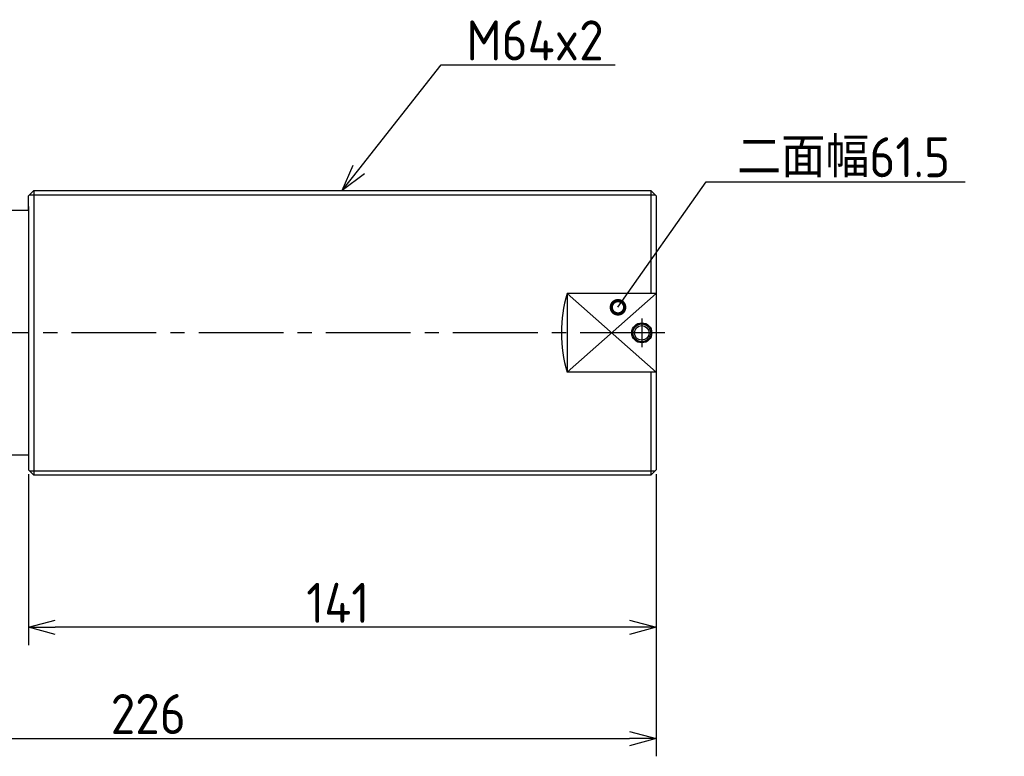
# Model space of a CAD drawing. Extents: x 92 to 431, y 116 to 282.
# Tile 5 of 5: x 209 to 431, y 116 to 282. Entities that reach past the tile are written whole.
import ezdxf

# ---------------------------------------------------------------- set-up
doc = ezdxf.new("R2010")
doc.units = 0
doc.header["$MEASUREMENT"] = 0
doc.header["$PDMODE"] = 3
doc.header["$PDSIZE"] = 2
doc.linetypes.add('CENTER', pattern=[50.8, 31.75, -6.35, 6.35, -6.35])
doc.linetypes.add('CENTER2', pattern=[28.575, 19.05, -3.175, 3.175, -3.175])
doc.layers.get('0').update_dxf_attribs({"linetype": 'CONTINUOUS'})
doc.layers.get('DEFPOINTS').update_dxf_attribs({"linetype": 'CONTINUOUS'})
for name, color, linetype in [('18-0-CON', 3, 'CONTINUOUS'), ('35-0-CON', 7, 'CONTINUOUS'), ('図形', 7, 'CONTINUOUS'), ('寸法_文字', 3, 'CONTINUOUS')]:
    doc.layers.add(name, color=color, linetype=linetype)
doc.layers.get('0').off()
doc.styles.add('DIMENSION', font='isocp.shx', dxfattribs={"bigfont": 'bigfont.shx'})
doc.dimstyles.get("Standard").update_dxf_attribs({"dimtxt": 0.18, "dimasz": 0.18, "dimexe": 0.18, "dimexo": 0.0625, "dimgap": 0.09, "dimtad": 0, "dimtih": 1, "dimtoh": 1, "dimdec": 4, "dimzin": 0, "dimdsep": 46, "dimtxsty": 'DIMENSION', "dimcen": 0.09, "dimadec": 0, "dimazin": 0, "dimtfac": 1, "dimtdec": 4, "dimtofl": 0, "dimtmove": 2, "dimatfit": 3, "dimfxl": 1, "dimtolj": 1, "dimarcsym": 0})

# ---------------------------------------------------------------- blocks, each defined once
blk = doc.blocks.new('_OPEN30')
at = {"color": 0, "linetype": 'ByBlock'}
for p, q in [((-1, 0.268), (0, 0)), ((0, 0), (-1, -0.268)), ((0, 0), (-1, 0))]:
    blk.add_line(p, q, dxfattribs=at)
blk = doc.blocks.new('*U16')
at = {"layer": '寸法_文字', "color": 3, "style": 'DIMENSION'}
blk.add_text('141', height=9, dxfattribs=at).set_placement((273.77, 146))
blk = doc.blocks.new('*D15')
at = {"layer": 'DEFPOINTS', "color": 0}
for p in [(211.37, 180.4), (352.37, 180.4), (211.37, 145)]:
    blk.add_point(p, dxfattribs=at)
at = {"layer": '寸法_文字', "color": 3}
for p, q in [((211.37, 179.4), (211.37, 141)), ((352.37, 179.4), (352.37, 141)), ((346.37, 145), (217.37, 145))]:
    blk.add_line(p, q, dxfattribs=at)
at = {"layer": '35-0-CON'}
blk.add_blockref('*U16', (0, 0), dxfattribs=at)
at = {"layer": '寸法_文字', "color": 3, "xscale": 6, "yscale": 6, "zscale": 6, "rotation": 180}
blk.add_blockref('_OPEN30', (211.37, 145), dxfattribs=at)
at = {"layer": '寸法_文字', "color": 3, "xscale": 6, "yscale": 6, "zscale": 6}
blk.add_blockref('_OPEN30', (352.37, 145), dxfattribs=at)
blk = doc.blocks.new('*U22')
at = {"layer": '寸法_文字', "color": 3, "style": 'DIMENSION'}
blk.add_text('226', height=9, dxfattribs=at).set_placement((229.81, 121))
blk = doc.blocks.new('*D21')
at = {"layer": 'DEFPOINTS', "color": 0}
for p in [(126.37, 195.7), (352.37, 180.4), (352.37, 120)]:
    blk.add_point(p, dxfattribs=at)
at = {"layer": '寸法_文字', "color": 3}
for p, q in [((126.37, 194.7), (126.37, 116)), ((352.37, 179.4), (352.37, 116)), ((132.37, 120), (346.37, 120))]:
    blk.add_line(p, q, dxfattribs=at)
at = {"layer": '35-0-CON'}
blk.add_blockref('*U22', (0, 0), dxfattribs=at)
at = {"layer": '寸法_文字', "color": 3, "xscale": 6, "yscale": 6, "zscale": 6, "rotation": 180}
blk.add_blockref('_OPEN30', (126.37, 120), dxfattribs=at)
at = {"layer": '寸法_文字', "color": 3, "xscale": 6, "yscale": 6, "zscale": 6}
blk.add_blockref('_OPEN30', (352.37, 120), dxfattribs=at)
blk = doc.blocks.new('*U27')
at = {"layer": '寸法_文字'}
blk.add_lwpolyline([(285.58, 247.91), (304.12, 271.45), (343.16, 271.45)], dxfattribs=at)
at = {"layer": '寸法_文字', "xscale": 6, "yscale": 6, "zscale": 6, "rotation": 231.7763029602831}
blk.add_blockref('_OPEN30', (281.87, 243.2), dxfattribs=at)
blk = doc.blocks.new('*U28')
at = {"layer": '寸法_文字', "color": 3, "style": 'DIMENSION'}
blk.add_text('M64x2', height=9, dxfattribs=at).set_placement((309.77, 272.45))
blk = doc.blocks.new('_DOTSMALL')
at = {"color": 0, "linetype": 'ByBlock', "const_width": 0.5}
blk.add_lwpolyline([(-0.0625, 0, 1), (0.0625, 0, 1)], format="xyb", close=True, dxfattribs=at)
blk = doc.blocks.new('*U34')
at = {"layer": '18-0-CON'}
blk.add_lwpolyline([(373.02, 194.65), (392.8, 222.89), (451.02, 222.89)], dxfattribs=at)
at = {"layer": '18-0-CON', "xscale": 6, "yscale": 6, "zscale": 6, "rotation": 235.0049509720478}
blk.add_blockref('_DOTSMALL', (373.02, 194.65), dxfattribs=at)
blk = doc.blocks.new('*U35')
at = {"layer": '18-0-CON', "color": 3, "style": 'DIMENSION'}
blk.add_text('二面幅61.5', height=9, dxfattribs=at).set_placement((399.8, 223.89))

msp = doc.modelspace()

# ---------------------------------------------------------------- linework, layer by layer
at = {"layer": '図形', "color": 7, "linetype": 'Continuous'}
for p, q in [((212.56775, 243.20022), (211.36775, 242.00022)), ((212.56775, 243.20022), (211.36775, 242.00022)), ((211.36775, 238.70049), (211.36775, 242.00022)), ((211.36775, 238.70049), (211.36775, 242.00022)), ((212.56775, 243.20022), (351.16775, 243.20022)), ((212.56775, 243.20022), (212.56981, 179.19911)), ((352.36775, 242.00022), (351.16775, 243.20022)), ((351.16775, 243.20022), (351.16775, 220.05719)), ((352.36775, 242.00022), (352.36775, 180.39911)), ((352.36775, 242.00022), (352.36775, 180.39911)), ((211.36775, 239.58021), (211.36775, 183.70089)), ((352.36775, 239.58021), (352.36775, 183.70089)), ((211.36775, 238.70049), (206.36775, 238.70049)), ((332.36775, 220.05719), (332.36775, 202.3442)), ((351.16775, 202.3442), (351.16775, 179.19911)), ((211.36775, 183.70089), (206.36775, 183.70089)), ((211.36775, 183.70089), (211.36775, 180.40117)), ((211.36775, 183.70089), (211.36775, 180.40117)), ((212.56981, 179.19911), (211.36775, 180.40117)), ((212.56981, 179.19911), (211.36775, 180.40117)), ((351.16775, 179.19911), (352.36775, 180.39911)), ((351.16775, 179.19911), (212.56981, 179.19911))]:
    msp.add_line(p, q, dxfattribs=at)
at = {"layer": '図形', "color": 3, "linetype": 'Continuous'}
for p, q in [((211.56775, 242.20022), (352.16775, 242.20022)), ((211.5687, 180.20022), (352.16886, 180.20022))]:
    msp.add_line(p, q, dxfattribs=at)
at = {"layer": '図形'}
for p, q in [((352.36775, 220.05719), (332.36775, 220.05719)), ((352.36775, 220.05719), (332.36775, 202.3442)), ((332.36775, 220.05719), (352.36775, 202.3442)), ((352.36775, 202.3442), (332.36775, 202.3442))]:
    msp.add_line(p, q, dxfattribs=at)
at = {"layer": '図形', "color": 3, "linetype": 'CENTER'}
msp.add_line((349.16775, 214.45069), (349.16775, 207.95069), dxfattribs=at)
at = {"layer": '図形', "color": 3, "linetype": 'CENTER2'}
msp.add_line((354.36775, 211.20069), (124.36775, 211.20069), dxfattribs=at)
at = {"layer": '図形'}
for radius in [2.25, 2]:
    msp.add_circle((349.16775, 211.20069), radius, dxfattribs=at)
at = {"layer": '図形', "color": 3}
msp.add_circle((349.16775, 211.20069), 1.65, dxfattribs=at)
at = {"layer": '図形'}
msp.add_arc((363.11775, 211.20069), 32, 163.9327481, 196.0672519, dxfattribs=at)

# ---------------------------------------------------------------- block references
at = {"layer": '18-0-CON'}
for name in ['*U35', '*U34']:
    msp.add_blockref(name, (-29.20048, 22.2966), dxfattribs=at)
at = {"layer": '35-0-CON'}
for name in ['*U28', '*U27']:
    msp.add_blockref(name, (0, 0), dxfattribs=at)

# ---------------------------------------------------------------- dimensions: what is measured, and where the dimension line sits
at = {"layer": '寸法_文字'}
for base, p1, p2, picture, middle in [((352.36775, 120), (126.36775, 195.70069), (352.36775, 180.39911), '*D21', (239.36775, 125.50089)), ((211.36775, 145), (352.36775, 180.39911), (211.36775, 180.40117), '*D15', (281.86775, 150.5))]:
    dim = msp.add_linear_dim(base=base, p1=p1, p2=p2, dimstyle='STANDARD', override={"dimscale": 2}, dxfattribs=at)
    dim.commit()
    dim.dimension.update_dxf_attribs({"geometry": picture, "text_midpoint": middle})

doc.saveas('drawing.dxf')
